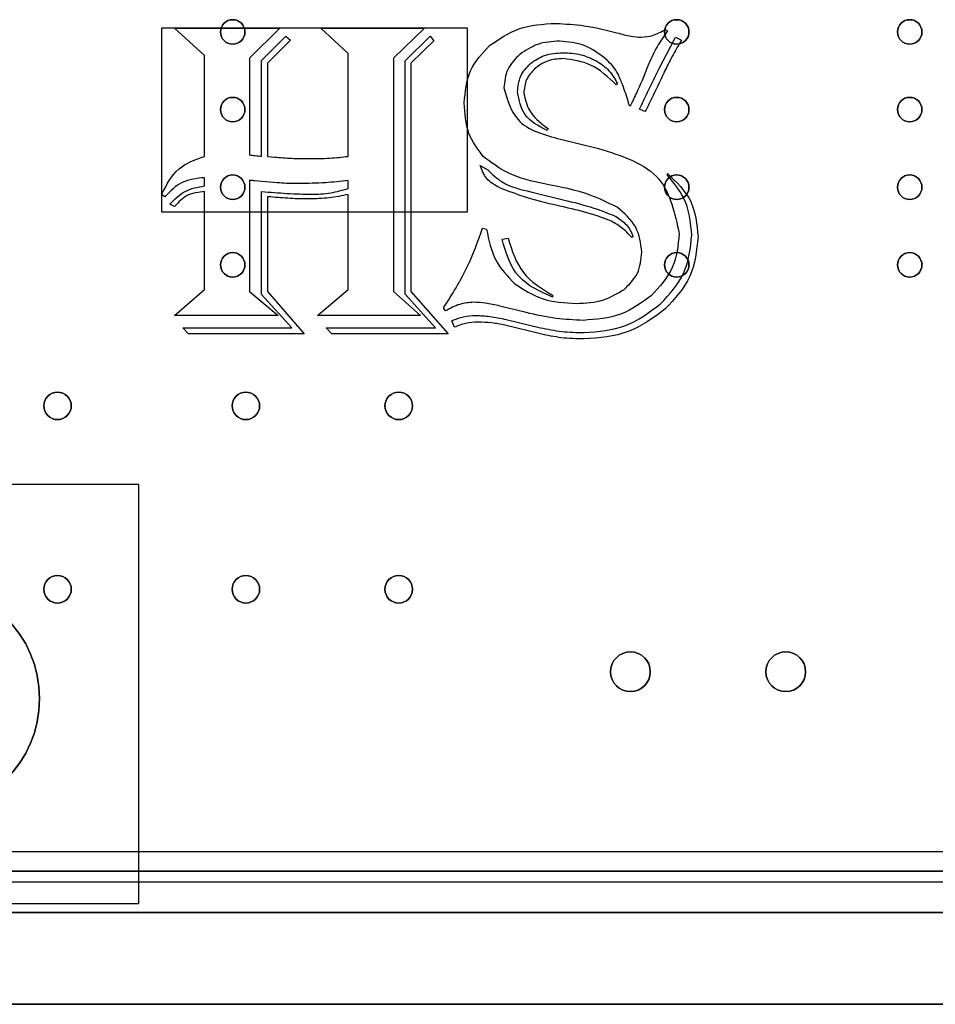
# Model space of a CAD drawing. Header units: millimetres. Extents: x -49 to 145, y -75 to 10.
# Tile 2 of 7: x 35 to 65, y -75 to -43. Entities that reach past the tile are written whole.
import ezdxf

# ---------------------------------------------------------------- set-up
doc = ezdxf.new("R2010")
doc.units = ezdxf.units.MM
doc.header["$MEASUREMENT"] = 0
for name, color, linetype in [('Reloj carcasa v10_Sketch1', 7, 'Continuous'), ('Reloj carcasa v10_Sketch12', 7, 'Continuous'), ('Reloj carcasa v10_Sketch15', 7, 'Continuous'), ('Reloj carcasa v10_Sketch16', 7, 'Continuous'), ('Reloj carcasa v10_Sketch17', 7, 'Continuous'), ('Reloj carcasa v10_Sketch18', 7, 'Continuous'), ('Reloj carcasa v10_Sketch2', 7, 'Continuous'), ('Reloj carcasa v10_Sketch23', 7, 'Continuous'), ('Reloj carcasa v10_Sketch3', 7, 'Continuous'), ('Reloj carcasa v10_Sketch4', 7, 'Continuous'), ('Reloj carcasa v10_Sketch5', 7, 'Continuous'), ('Reloj carcasa v10_Sketch6', 7, 'Continuous'), ('Reloj carcasa v10_Sketch7', 7, 'Continuous'), ('Reloj carcasa v10_Sketch8', 7, 'Continuous')]:
    doc.layers.add(name, color=color, linetype=linetype)

msp = doc.modelspace()

# ---------------------------------------------------------------- linework, layer by layer
at = {"layer": 'Reloj carcasa v10_Sketch1'}
msp.add_line((145, -75), (0, -75), dxfattribs=at)
at = {"layer": 'Reloj carcasa v10_Sketch12'}
msp.add_line((4.94, -70.64, 1.51), (139.76, -70.64, 1.51), dxfattribs=at)
for centre, radius in [((42.07, -43.19, 1.51), 0.4), ((56.595, -43.19, 1.51), 0.4), ((64.215, -43.19, 1.51), 0.4), ((42.07, -45.73, 1.51), 0.4), ((56.595, -45.73, 1.51), 0.4), ((64.215, -45.73, 1.51), 0.4), ((42.07, -48.27, 1.51), 0.4), ((56.595, -48.27, 1.51), 0.4), ((64.215, -48.27, 1.51), 0.4), ((42.07, -50.81, 1.51), 0.4), ((56.595, -50.81, 1.51), 0.4), ((64.215, -50.81, 1.51), 0.4), ((36.34, -55.423, 1.51), 0.45), ((42.5, -55.423, 1.51), 0.45), ((47.5, -55.423, 1.51), 0.45), ((36.34, -61.423, 1.51), 0.45), ((42.5, -61.423, 1.51), 0.45), ((47.5, -61.423, 1.51), 0.45), ((55.08, -64.12, 1.51), 0.65), ((60.16, -64.12, 1.51), 0.65)]:
    msp.add_circle(centre, radius, dxfattribs=at)
at = {"layer": 'Reloj carcasa v10_Sketch15'}
for p, q in [((4.5, -72, -2), (141.5, -72, -2)), ((145, -75, -2), (0, -75, -2))]:
    msp.add_line(p, q, dxfattribs=at)
at = {"layer": 'Reloj carcasa v10_Sketch16'}
msp.add_line((145, -75, -2), (0, -75, -2), dxfattribs=at)
at = {"layer": 'Reloj carcasa v10_Sketch17'}
msp.add_line((145, -75, -5), (0, -75, -5), dxfattribs=at)
at = {"layer": 'Reloj carcasa v10_Sketch18'}
msp.add_line((145, -75, -5), (0, -75, -5), dxfattribs=at)
at = {"layer": 'Reloj carcasa v10_Sketch2'}
for p, q in [((141.5, -72, -2), (4.5, -72, -2)), ((145, -75, -2), (0, -75, -2)), ((0, -75, -2), (145, -75, -2))]:
    msp.add_line(p, q, dxfattribs=at)
at = {"layer": 'Reloj carcasa v10_Sketch23'}
for p, q in [((27.5, -70, -2), (117.5, -70, -2)), ((145, -75, -2), (0, -75, -2))]:
    msp.add_line(p, q, dxfattribs=at)
at = {"layer": 'Reloj carcasa v10_Sketch3'}
for p, q in [((141.5, -72, 33), (4.5, -72, 33)), ((0, -75, 33), (145, -75, 33)), ((145, -75, 33), (0, -75, 33))]:
    msp.add_line(p, q, dxfattribs=at)
at = {"layer": 'Reloj carcasa v10_Sketch4'}
for p, q in [((39.746, -43.072, 38), (39.746, -49.072, 38)), ((39.746, -43.072, 38), (39.746, -49.072, 38)), ((49.746, -43.072, 38), (39.746, -43.072, 38)), ((49.746, -43.072, 38), (39.746, -43.072, 38)), ((49.746, -49.072, 38), (49.746, -43.072, 38)), ((49.746, -49.072, 38), (49.746, -43.072, 38)), ((39.746, -49.072, 38), (49.746, -49.072, 38)), ((39.746, -49.072, 38), (49.746, -49.072, 38)), ((142, -72, 38), (3, -72, 38)), ((0, -75, 38), (145, -75, 38))]:
    msp.add_line(p, q, dxfattribs=at)
at = {"layer": 'Reloj carcasa v10_Sketch5'}
for p, q in [((40.17, -43.072, 38), (43.614, -43.072, 38)), ((41.152, -43.966, 38), (40.17, -43.072, 38)), ((43.614, -43.072, 38), (42.617, -44.047, 38)), ((45.848, -43.893, 38), (44.954, -43.072, 38)), ((44.954, -43.072, 38), (48.339, -43.072, 38)), ((48.339, -43.072, 38), (47.328, -44.047, 38)), ((56.214, -43.116, 38), (56.295, -43.153, 38)), ((43.013, -44.12, 38), (43.811, -43.329, 38)), ((43.958, -43.461, 38), (43.203, -44.208, 38)), ((43.811, -43.329, 38), (43.958, -43.461, 38)), ((47.716, -44.135, 38), (48.529, -43.329, 38)), ((48.647, -43.483, 38), (47.899, -44.208, 38)), ((48.529, -43.329, 38), (48.647, -43.483, 38)), ((56.024, -44.391, 38), (56.522, -43.424, 38)), ((56.522, -43.424, 38), (56.559, -43.365, 38)), ((56.559, -43.365, 38), (56.749, -43.461, 38)), ((56.749, -43.461, 38), (56.683, -43.571, 38)), ((41.152, -47.263, 38), (41.152, -43.966, 38)), ((42.617, -44.047, 38), (42.617, -47.212, 38)), ((43.013, -47.255, 38), (43.013, -44.12, 38)), ((45.848, -47.263, 38), (45.848, -43.893, 38)), ((47.328, -44.047, 38), (47.328, -51.68, 38)), ((43.203, -44.208, 38), (43.203, -47.263, 38)), ((47.716, -51.768, 38), (47.716, -44.135, 38)), ((47.899, -44.208, 38), (47.899, -51.68, 38)), ((54.661, -44.889, 38), (54.61, -44.918, 38)), ((55.094, -45.571, 38), (55.057, -45.614, 38)), ((55.379, -45.717, 38), (55.409, -45.651, 38)), ((55.555, -45.79, 38), (55.379, -45.717, 38)), ((55.592, -45.739, 38), (55.555, -45.79, 38)), ((52.332, -46.318, 38), (52.39, -46.354, 38)), ((52.39, -46.354, 38), (52.354, -46.413, 38)), ((52.793, -46.699, 38), (54.031, -46.999, 38)), ((43.203, -47.263, 38), (43.445, -47.285, 38)), ((50.163, -47.563, 38), (50.412, -47.702, 38)), ((41.152, -48.23, 38), (41.152, -47.959, 38)), ((56.295, -47.871, 38), (56.295, -47.827, 38)), ((42.617, -48.047, 38), (42.617, -51.68, 38)), ((43.526, -48.127, 38), (42.786, -48.061, 38)), ((45.848, -48.31, 38), (45.848, -48.047, 38)), ((39.855, -48.581, 38), (39.746, -48.508, 38)), ((41.152, -51.614, 38), (41.152, -48.413, 38)), ((43.013, -48.413, 38), (43.225, -48.428, 38)), ((43.013, -51.783, 38), (43.013, -48.413, 38)), ((43.203, -48.581, 38), (43.203, -51.68, 38)), ((43.306, -48.589, 38), (43.203, -48.581, 38)), ((45.848, -51.614, 38), (45.848, -48.508, 38)), ((51.826, -48.42, 38), (53.006, -48.713, 38)), ((40.17, -48.897, 38), (40.017, -48.823, 38)), ((50.244, -49.607, 38), (50.376, -49.644, 38)), ((55.174, -49.886, 38), (55.123, -49.915, 38)), ((50.881, -49.973, 38), (51.079, -49.937, 38)), ((40.17, -52.472, 38), (41.152, -51.614, 38)), ((42.617, -51.68, 38), (43.555, -52.472, 38)), ((44.009, -52.875, 38), (43.013, -51.783, 38)), ((43.203, -51.68, 38), (44.412, -53.072, 38)), ((44.844, -52.472, 38), (45.848, -51.614, 38)), ((47.328, -51.68, 38), (48.214, -52.472, 38)), ((48.698, -52.875, 38), (47.716, -51.768, 38)), ((47.899, -51.68, 38), (49.116, -53.072, 38)), ((52.529, -51.805, 38), (52.529, -51.864, 38)), ((51.665, -52.369, 38), (50.808, -52.157, 38)), ((43.555, -52.472, 38), (40.17, -52.472, 38)), ((48.214, -52.472, 38), (44.844, -52.472, 38)), ((49.028, -52.318, 38), (48.969, -52.215, 38)), ((49.321, -52.853, 38), (49.233, -52.64, 38)), ((52.141, -53.072, 38), (50.969, -52.787, 38)), ((51.013, -52.596, 38), (52.141, -52.867, 38)), ((40.434, -52.875, 38), (44.009, -52.875, 38)), ((40.625, -53.072, 38), (40.434, -52.875, 38)), ((44.412, -53.072, 38), (40.625, -53.072, 38)), ((45.13, -52.875, 38), (48.698, -52.875, 38)), ((45.313, -53.072, 38), (45.13, -52.875, 38)), ((49.116, -53.072, 38), (45.313, -53.072, 38)), ((0, -75, 38), (145, -75, 38))]:
    msp.add_line(p, q, dxfattribs=at)
msp.add_circle((32, -65, 38), 3.75, dxfattribs=at)
for points, knots in [([(50.475, -43.633, 38), (50.783, -43.422, 38), (51.435, -42.979, 38), (52.224, -42.934, 38), (52.639, -42.911, 38)], [0, 0, 0, 0, 0.1099399, 0.2320672, 0.2320672, 0.2320672, 0.2320672]), ([(52.639, -42.911, 38), (52.95, -42.928, 38), (53.627, -42.964, 38), (54.284, -43.129, 38), (54.639, -43.219, 38)], [0, 0, 0, 0, 0.0931752, 0.2027752, 0.2027752, 0.2027752, 0.2027752]), ([(55.431, -43.365, 38), (55.558, -43.352, 38), (55.836, -43.323, 38), (56.081, -43.189, 38), (56.214, -43.116, 38)], [0, 0, 0, 0, 0.03805869, 0.08297087, 0.08297087, 0.08297087, 0.08297087]), ([(56.295, -43.153, 38), (56.175, -43.324, 38), (55.939, -43.662, 38), (55.77, -44.037, 38), (55.687, -44.223, 38)], [0, 0, 0, 0, 0.0625841, 0.1232809, 0.1232809, 0.1232809, 0.1232809]), ([(54.639, -43.219, 38), (54.793, -43.261, 38), (55.053, -43.332, 38), (55.321, -43.356, 38), (55.431, -43.365, 38)], [0, 0, 0, 0, 0.04780041, 0.08060631, 0.08060631, 0.08060631, 0.08060631]), ([(49.643, -45.512, 38), (49.676, -45.146, 38), (49.74, -44.425, 38), (50.232, -43.894, 38), (50.475, -43.633, 38)], [0, 0, 0, 0, 0.1068942, 0.2107587, 0.2107587, 0.2107587, 0.2107587]), ([(52.764, -43.49, 38), (52.517, -43.505, 38), (52.043, -43.534, 38), (51.649, -43.799, 38), (51.46, -43.926, 38)], [0, 0, 0, 0, 0.0726172, 0.1397267, 0.1397267, 0.1397267, 0.1397267]), ([(54.28, -44.083, 38), (54.052, -43.91, 38), (53.603, -43.569, 38), (53.041, -43.516, 38), (52.764, -43.49, 38)], [0, 0, 0, 0, 0.084004, 0.165764, 0.165764, 0.165764, 0.165764]), ([(56.683, -43.571, 38), (56.588, -43.734, 38), (56.405, -44.05, 38), (56.247, -44.379, 38), (56.17, -44.538, 38)], [0, 0, 0, 0, 0.0567482, 0.1094968, 0.1094968, 0.1094968, 0.1094968]), ([(51.46, -43.926, 38), (51.308, -44.079, 38), (51.007, -44.384, 38), (50.962, -44.81, 38), (50.94, -45.021, 38)], [0, 0, 0, 0, 0.0627704, 0.1245035, 0.1245035, 0.1245035, 0.1245035]), ([(51.797, -44.23, 38), (51.949, -44.125, 38), (52.271, -43.904, 38), (52.661, -43.882, 38), (52.866, -43.871, 38)], [0, 0, 0, 0, 0.0543845, 0.1147621, 0.1147621, 0.1147621, 0.1147621]), ([(52.881, -44.061, 38), (52.706, -44.073, 38), (52.368, -44.095, 38), (52.091, -44.29, 38), (51.958, -44.384, 38)], [0, 0, 0, 0, 0.05154951, 0.09948452, 0.09948452, 0.09948452, 0.09948452]), ([(52.866, -43.871, 38), (53.067, -43.88, 38), (53.452, -43.898, 38), (53.801, -44.06, 38), (53.969, -44.138, 38)], [0, 0, 0, 0, 0.059443, 0.1144218, 0.1144218, 0.1144218, 0.1144218]), ([(54.61, -44.918, 38), (54.349, -44.669, 38), (53.859, -44.201, 38), (53.192, -44.106, 38), (52.881, -44.061, 38)], [0, 0, 0, 0, 0.1053929, 0.197303, 0.197303, 0.197303, 0.197303]), ([(54.676, -44.574, 38), (54.624, -44.488, 38), (54.516, -44.306, 38), (54.361, -44.16, 38), (54.28, -44.083, 38)], [0, 0, 0, 0, 0.03002151, 0.06331101, 0.06331101, 0.06331101, 0.06331101]), ([(51.387, -45.16, 38), (51.403, -44.979, 38), (51.435, -44.623, 38), (51.677, -44.36, 38), (51.797, -44.23, 38)], [0, 0, 0, 0, 0.0528365, 0.1042652, 0.1042652, 0.1042652, 0.1042652]), ([(51.958, -44.384, 38), (51.851, -44.499, 38), (51.636, -44.731, 38), (51.607, -45.046, 38), (51.592, -45.204, 38)], [0, 0, 0, 0, 0.04578753, 0.09212271, 0.09212271, 0.09212271, 0.09212271]), ([(53.969, -44.138, 38), (54.116, -44.236, 38), (54.408, -44.43, 38), (54.577, -44.737, 38), (54.661, -44.889, 38)], [0, 0, 0, 0, 0.0520458, 0.1034782, 0.1034782, 0.1034782, 0.1034782]), ([(55.687, -44.223, 38), (55.568, -44.52, 38), (55.385, -44.976, 38), (55.169, -45.417, 38), (55.094, -45.571, 38)], [0, 0, 0, 0, 0.0961259, 0.1473245, 0.1473245, 0.1473245, 0.1473245]), ([(55.409, -45.651, 38), (55.494, -45.465, 38), (55.689, -45.04, 38), (55.903, -44.624, 38), (56.024, -44.391, 38)], [0, 0, 0, 0, 0.0614523, 0.1402477, 0.1402477, 0.1402477, 0.1402477]), ([(55.013, -45.49, 38), (54.955, -45.302, 38), (54.859, -44.991, 38), (54.728, -44.693, 38), (54.676, -44.574, 38)], [0, 0, 0, 0, 0.05890183, 0.09764534, 0.09764534, 0.09764534, 0.09764534]), ([(56.17, -44.538, 38), (56.038, -44.818, 38), (55.847, -45.219, 38), (55.651, -45.618, 38), (55.592, -45.739, 38)], [0, 0, 0, 0, 0.0929792, 0.1333607, 0.1333607, 0.1333607, 0.1333607]), ([(50.94, -45.021, 38), (51.054, -45.406, 38), (51.323, -46.31, 38), (52.257, -46.557, 38), (52.793, -46.699, 38)], [0, 0, 0, 0, 0.1133808, 0.2665366, 0.2665366, 0.2665366, 0.2665366]), ([(52.354, -46.413, 38), (52.072, -46.266, 38), (51.552, -45.993, 38), (51.439, -45.422, 38), (51.387, -45.16, 38)], [0, 0, 0, 0, 0.0897878, 0.1660648, 0.1660648, 0.1660648, 0.1660648]), ([(51.592, -45.204, 38), (51.638, -45.397, 38), (51.747, -45.853, 38), (52.118, -46.148, 38), (52.332, -46.318, 38)], [0, 0, 0, 0, 0.0579754, 0.1371066, 0.1371066, 0.1371066, 0.1371066]), ([(50.266, -47.263, 38), (50.084, -47.021, 38), (49.696, -46.505, 38), (49.661, -45.857, 38), (49.643, -45.512, 38)], [0, 0, 0, 0, 0.088586, 0.1896096, 0.1896096, 0.1896096, 0.1896096]), ([(55.057, -45.614, 38), (55.048, -45.591, 38), (55.033, -45.549, 38), (55.019, -45.508, 38), (55.013, -45.49, 38)], [0, 0, 0, 0, 0.00758915, 0.01320736, 0.01320736, 0.01320736, 0.01320736]), ([(54.031, -46.999, 38), (54.801, -47.241, 38), (56.225, -47.689, 38), (56.534, -49.129, 38), (56.676, -49.79, 38)], [0, 0, 0, 0, 0.2228806, 0.4122691, 0.4122691, 0.4122691, 0.4122691]), ([(39.746, -48.508, 38), (39.905, -48.194, 38), (40.211, -47.591, 38), (40.847, -47.369, 38), (41.152, -47.263, 38)], [0, 0, 0, 0, 0.1012912, 0.1945087, 0.1945087, 0.1945087, 0.1945087]), ([(42.617, -47.212, 38), (42.678, -47.221, 38), (42.81, -47.241, 38), (42.942, -47.25, 38), (43.013, -47.255, 38)], [0, 0, 0, 0, 0.01849364, 0.03981785, 0.03981785, 0.03981785, 0.03981785]), ([(43.445, -47.285, 38), (43.63, -47.3, 38), (43.993, -47.329, 38), (44.358, -47.334, 38), (44.537, -47.336, 38)], [0, 0, 0, 0, 0.0556276, 0.1093059, 0.1093059, 0.1093059, 0.1093059]), ([(44.537, -47.336, 38), (44.773, -47.334, 38), (45.212, -47.33, 38), (45.647, -47.284, 38), (45.848, -47.263, 38)], [0, 0, 0, 0, 0.0709028, 0.1314092, 0.1314092, 0.1314092, 0.1314092]), ([(52.273, -48.164, 38), (51.86, -48.074, 38), (51.125, -47.915, 38), (50.528, -47.462, 38), (50.266, -47.263, 38)], [0, 0, 0, 0, 0.1247456, 0.2223771, 0.2223771, 0.2223771, 0.2223771]), ([(50.808, -48.292, 38), (50.647, -48.201, 38), (50.347, -48.031, 38), (50.221, -47.712, 38), (50.163, -47.563, 38)], [0, 0, 0, 0, 0.05353883, 0.09998331, 0.09998331, 0.09998331, 0.09998331]), ([(41.152, -47.959, 38), (40.894, -47.983, 38), (40.385, -48.032, 38), (40.03, -48.4, 38), (39.855, -48.581, 38)], [0, 0, 0, 0, 0.075075, 0.1481687, 0.1481687, 0.1481687, 0.1481687]), ([(50.412, -47.702, 38), (50.563, -47.847, 38), (50.957, -48.223, 38), (51.495, -48.345, 38), (51.826, -48.42, 38)], [0, 0, 0, 0, 0.0617672, 0.161099, 0.161099, 0.161099, 0.161099]), ([(56.295, -47.827, 38), (56.586, -48.105, 38), (57.175, -48.668, 38), (57.252, -49.481, 38), (57.291, -49.893, 38)], [0, 0, 0, 0, 0.1164996, 0.2363331, 0.2363331, 0.2363331, 0.2363331]), ([(57.086, -49.834, 38), (57.052, -49.471, 38), (56.983, -48.738, 38), (56.526, -48.162, 38), (56.295, -47.871, 38)], [0, 0, 0, 0, 0.1069729, 0.2157863, 0.2157863, 0.2157863, 0.2157863]), ([(40.017, -48.823, 38), (40.172, -48.665, 38), (40.485, -48.344, 38), (40.928, -48.268, 38), (41.152, -48.23, 38)], [0, 0, 0, 0, 0.0647457, 0.131088, 0.131088, 0.131088, 0.131088]), ([(42.786, -48.061, 38), (42.765, -48.059, 38), (42.709, -48.052, 38), (42.652, -48.049, 38), (42.617, -48.047, 38)], [0, 0, 0, 0, 0.00645197, 0.01691722, 0.01691722, 0.01691722, 0.01691722]), ([(44.244, -48.149, 38), (44.102, -48.149, 38), (43.862, -48.149, 38), (43.623, -48.134, 38), (43.526, -48.127, 38)], [0, 0, 0, 0, 0.04249439, 0.07184475, 0.07184475, 0.07184475, 0.07184475]), ([(45.848, -48.047, 38), (45.6, -48.077, 38), (45.067, -48.141, 38), (44.53, -48.146, 38), (44.244, -48.149, 38)], [0, 0, 0, 0, 0.074938, 0.1608737, 0.1608737, 0.1608737, 0.1608737]), ([(44.625, -48.501, 38), (44.845, -48.495, 38), (45.262, -48.484, 38), (45.661, -48.366, 38), (45.848, -48.31, 38)], [0, 0, 0, 0, 0.0659231, 0.1242918, 0.1242918, 0.1242918, 0.1242918]), ([(52.932, -48.926, 38), (52.488, -48.825, 38), (51.765, -48.661, 38), (51.074, -48.395, 38), (50.808, -48.292, 38)], [0, 0, 0, 0, 0.1365748, 0.221948, 0.221948, 0.221948, 0.221948]), ([(54.647, -48.926, 38), (54.356, -48.783, 38), (53.604, -48.415, 38), (52.779, -48.259, 38), (52.273, -48.164, 38)], [0, 0, 0, 0, 0.0967372, 0.2502556, 0.2502556, 0.2502556, 0.2502556]), ([(41.152, -48.413, 38), (40.958, -48.433, 38), (40.57, -48.472, 38), (40.303, -48.755, 38), (40.17, -48.897, 38)], [0, 0, 0, 0, 0.0566168, 0.1127577, 0.1127577, 0.1127577, 0.1127577]), ([(43.225, -48.428, 38), (43.503, -48.449, 38), (43.969, -48.484, 38), (44.436, -48.496, 38), (44.625, -48.501, 38)], [0, 0, 0, 0, 0.0835143, 0.1401373, 0.1401373, 0.1401373, 0.1401373]), ([(44.581, -48.655, 38), (44.372, -48.652, 38), (43.946, -48.646, 38), (43.522, -48.608, 38), (43.306, -48.589, 38)], [0, 0, 0, 0, 0.062659, 0.1276825, 0.1276825, 0.1276825, 0.1276825]), ([(45.848, -48.508, 38), (45.641, -48.551, 38), (45.223, -48.637, 38), (44.796, -48.649, 38), (44.581, -48.655, 38)], [0, 0, 0, 0, 0.0634136, 0.1278036, 0.1278036, 0.1278036, 0.1278036]), ([(54.409, -49.358, 38), (54.222, -49.29, 38), (53.74, -49.113, 38), (53.24, -48.997, 38), (52.932, -48.926, 38)], [0, 0, 0, 0, 0.0594579, 0.1539431, 0.1539431, 0.1539431, 0.1539431]), ([(53.006, -48.713, 38), (53.343, -48.796, 38), (53.889, -48.93, 38), (54.408, -49.147, 38), (54.606, -49.23, 38)], [0, 0, 0, 0, 0.1039156, 0.1684163, 0.1684163, 0.1684163, 0.1684163]), ([(55.453, -50.391, 38), (55.415, -50.105, 38), (55.336, -49.514, 38), (54.882, -49.126, 38), (54.647, -48.926, 38)], [0, 0, 0, 0, 0.0834217, 0.1725961, 0.1725961, 0.1725961, 0.1725961]), ([(54.606, -49.23, 38), (54.73, -49.312, 38), (54.98, -49.478, 38), (55.109, -49.749, 38), (55.174, -49.886, 38)], [0, 0, 0, 0, 0.04366297, 0.08820366, 0.08820366, 0.08820366, 0.08820366]), ([(55.123, -49.915, 38), (55.014, -49.798, 38), (54.805, -49.574, 38), (54.537, -49.428, 38), (54.409, -49.358, 38)], [0, 0, 0, 0, 0.04760361, 0.09109252, 0.09109252, 0.09109252, 0.09109252]), ([(48.969, -52.215, 38), (49.245, -51.778, 38), (49.765, -50.955, 38), (50.091, -50.038, 38), (50.244, -49.607, 38)], [0, 0, 0, 0, 0.1544319, 0.2910861, 0.2910861, 0.2910861, 0.2910861]), ([(50.376, -49.644, 38), (50.447, -50.001, 38), (50.584, -50.687, 38), (51.067, -51.19, 38), (51.299, -51.431, 38)], [0, 0, 0, 0, 0.1067292, 0.2049531, 0.2049531, 0.2049531, 0.2049531]), ([(56.676, -49.79, 38), (56.638, -50.175, 38), (56.561, -50.949, 38), (56.035, -51.521, 38), (55.771, -51.809, 38)], [0, 0, 0, 0, 0.1128219, 0.2265774, 0.2265774, 0.2265774, 0.2265774]), ([(56.057, -52.094, 38), (56.357, -51.77, 38), (56.95, -51.129, 38), (57.041, -50.262, 38), (57.086, -49.834, 38)], [0, 0, 0, 0, 0.1288829, 0.2543523, 0.2543523, 0.2543523, 0.2543523]), ([(57.291, -49.893, 38), (57.244, -50.343, 38), (57.149, -51.254, 38), (56.523, -51.924, 38), (56.207, -52.263, 38)], [0, 0, 0, 0, 0.132025, 0.2670438, 0.2670438, 0.2670438, 0.2670438]), ([(52.529, -51.864, 38), (52.119, -51.681, 38), (51.28, -51.307, 38), (51.016, -50.424, 38), (50.881, -49.973, 38)], [0, 0, 0, 0, 0.1282529, 0.2622614, 0.2622614, 0.2622614, 0.2622614]), ([(51.079, -49.937, 38), (51.205, -50.343, 38), (51.455, -51.148, 38), (52.174, -51.588, 38), (52.529, -51.805, 38)], [0, 0, 0, 0, 0.123162, 0.243878, 0.243878, 0.243878, 0.243878]), ([(54.874, -51.614, 38), (55.043, -51.448, 38), (55.385, -51.112, 38), (55.43, -50.633, 38), (55.453, -50.391, 38)], [0, 0, 0, 0, 0.0687362, 0.1392835, 0.1392835, 0.1392835, 0.1392835]), ([(51.299, -51.431, 38), (51.586, -51.617, 38), (52.198, -52.012, 38), (52.927, -52.049, 38), (53.313, -52.069, 38)], [0, 0, 0, 0, 0.1008733, 0.2146321, 0.2146321, 0.2146321, 0.2146321]), ([(53.313, -52.069, 38), (53.615, -52.056, 38), (54.174, -52.034, 38), (54.653, -51.747, 38), (54.874, -51.614, 38)], [0, 0, 0, 0, 0.088824, 0.1648341, 0.1648341, 0.1648341, 0.1648341]), ([(55.771, -51.809, 38), (55.446, -52.047, 38), (54.781, -52.535, 38), (53.956, -52.595, 38), (53.533, -52.625, 38)], [0, 0, 0, 0, 0.1182909, 0.2425989, 0.2425989, 0.2425989, 0.2425989]), ([(49.951, -52.032, 38), (49.796, -52.046, 38), (49.469, -52.077, 38), (49.18, -52.235, 38), (49.028, -52.318, 38)], [0, 0, 0, 0, 0.04597944, 0.09753066, 0.09753066, 0.09753066, 0.09753066]), ([(50.808, -52.157, 38), (50.65, -52.12, 38), (50.368, -52.056, 38), (50.079, -52.039, 38), (49.951, -52.032, 38)], [0, 0, 0, 0, 0.04834677, 0.08675153, 0.08675153, 0.08675153, 0.08675153]), ([(53.562, -53.028, 38), (54.03, -52.992, 38), (54.952, -52.92, 38), (55.692, -52.367, 38), (56.057, -52.094, 38)], [0, 0, 0, 0, 0.1376184, 0.2712764, 0.2712764, 0.2712764, 0.2712764]), ([(49.233, -52.64, 38), (49.359, -52.589, 38), (49.609, -52.488, 38), (49.877, -52.472, 38), (50.009, -52.464, 38)], [0, 0, 0, 0, 0.04065931, 0.08009925, 0.08009925, 0.08009925, 0.08009925]), ([(50.009, -52.464, 38), (50.167, -52.471, 38), (50.505, -52.486, 38), (50.836, -52.558, 38), (51.013, -52.596, 38)], [0, 0, 0, 0, 0.047185, 0.1013914, 0.1013914, 0.1013914, 0.1013914]), ([(53.533, -52.625, 38), (53.237, -52.612, 38), (52.607, -52.585, 38), (51.991, -52.444, 38), (51.665, -52.369, 38)], [0, 0, 0, 0, 0.0886935, 0.1889076, 0.1889076, 0.1889076, 0.1889076]), ([(56.207, -52.263, 38), (55.822, -52.546, 38), (55.037, -53.122, 38), (54.065, -53.196, 38), (53.57, -53.234, 38)], [0, 0, 0, 0, 0.1404825, 0.2861085, 0.2861085, 0.2861085, 0.2861085]), ([(50.09, -52.684, 38), (49.955, -52.691, 38), (49.689, -52.703, 38), (49.442, -52.803, 38), (49.321, -52.853, 38)], [0, 0, 0, 0, 0.04033046, 0.07925237, 0.07925237, 0.07925237, 0.07925237]), ([(50.969, -52.787, 38), (50.828, -52.757, 38), (50.538, -52.695, 38), (50.242, -52.688, 38), (50.09, -52.684, 38)], [0, 0, 0, 0, 0.0431815, 0.08867505, 0.08867505, 0.08867505, 0.08867505]), ([(52.141, -52.867, 38), (52.371, -52.914, 38), (52.84, -53.01, 38), (53.319, -53.022, 38), (53.562, -53.028, 38)], [0, 0, 0, 0, 0.0702782, 0.1432832, 0.1432832, 0.1432832, 0.1432832]), ([(53.57, -53.234, 38), (53.318, -53.228, 38), (52.837, -53.218, 38), (52.366, -53.119, 38), (52.141, -53.072, 38)], [0, 0, 0, 0, 0.0753826, 0.1440375, 0.1440375, 0.1440375, 0.1440375])]:
    msp.add_open_spline(points, degree=3, knots=knots, dxfattribs=at)
at = {"layer": 'Reloj carcasa v10_Sketch6'}
for p, q in [((40.17, -43.072, 38), (43.614, -43.072, 38)), ((41.152, -43.966, 38), (40.17, -43.072, 38)), ((43.614, -43.072, 38), (42.617, -44.047, 38)), ((45.848, -43.893, 38), (44.954, -43.072, 38)), ((44.954, -43.072, 38), (48.339, -43.072, 38)), ((48.339, -43.072, 38), (47.328, -44.047, 38)), ((56.214, -43.116, 38), (56.295, -43.153, 38)), ((43.013, -44.12, 38), (43.811, -43.329, 38)), ((43.958, -43.461, 38), (43.203, -44.208, 38)), ((43.811, -43.329, 38), (43.958, -43.461, 38)), ((47.716, -44.135, 38), (48.529, -43.329, 38)), ((48.647, -43.483, 38), (47.899, -44.208, 38)), ((48.529, -43.329, 38), (48.647, -43.483, 38)), ((56.024, -44.391, 38), (56.522, -43.424, 38)), ((56.522, -43.424, 38), (56.559, -43.365, 38)), ((56.559, -43.365, 38), (56.749, -43.461, 38)), ((56.749, -43.461, 38), (56.683, -43.571, 38)), ((41.152, -47.263, 38), (41.152, -43.966, 38)), ((42.617, -44.047, 38), (42.617, -47.212, 38)), ((43.013, -47.255, 38), (43.013, -44.12, 38)), ((45.848, -47.263, 38), (45.848, -43.893, 38)), ((47.328, -44.047, 38), (47.328, -51.68, 38)), ((43.203, -44.208, 38), (43.203, -47.263, 38)), ((47.716, -51.768, 38), (47.716, -44.135, 38)), ((47.899, -44.208, 38), (47.899, -51.68, 38)), ((54.661, -44.889, 38), (54.61, -44.918, 38)), ((55.094, -45.571, 38), (55.057, -45.614, 38)), ((55.379, -45.717, 38), (55.409, -45.651, 38)), ((55.555, -45.79, 38), (55.379, -45.717, 38)), ((55.592, -45.739, 38), (55.555, -45.79, 38)), ((52.332, -46.318, 38), (52.39, -46.354, 38)), ((52.39, -46.354, 38), (52.354, -46.413, 38)), ((52.793, -46.699, 38), (54.031, -46.999, 38)), ((43.203, -47.263, 38), (43.445, -47.285, 38)), ((50.163, -47.563, 38), (50.412, -47.702, 38)), ((41.152, -48.23, 38), (41.152, -47.959, 38)), ((56.295, -47.871, 38), (56.295, -47.827, 38)), ((42.617, -48.047, 38), (42.617, -51.68, 38)), ((43.526, -48.127, 38), (42.786, -48.061, 38)), ((45.848, -48.31, 38), (45.848, -48.047, 38)), ((39.855, -48.581, 38), (39.746, -48.508, 38)), ((41.152, -51.614, 38), (41.152, -48.413, 38)), ((43.013, -48.413, 38), (43.225, -48.428, 38)), ((43.013, -51.783, 38), (43.013, -48.413, 38)), ((43.306, -48.589, 38), (43.203, -48.581, 38)), ((43.203, -48.581, 38), (43.203, -51.68, 38)), ((45.848, -51.614, 38), (45.848, -48.508, 38)), ((51.826, -48.42, 38), (53.006, -48.713, 38)), ((40.17, -48.897, 38), (40.017, -48.823, 38)), ((50.244, -49.607, 38), (50.376, -49.644, 38)), ((55.174, -49.886, 38), (55.123, -49.915, 38)), ((50.881, -49.973, 38), (51.079, -49.937, 38)), ((40.17, -52.472, 38), (41.152, -51.614, 38)), ((42.617, -51.68, 38), (43.555, -52.472, 38)), ((44.009, -52.875, 38), (43.013, -51.783, 38)), ((43.203, -51.68, 38), (44.412, -53.072, 38)), ((44.844, -52.472, 38), (45.848, -51.614, 38)), ((47.328, -51.68, 38), (48.214, -52.472, 38)), ((48.698, -52.875, 38), (47.716, -51.768, 38)), ((47.899, -51.68, 38), (49.116, -53.072, 38)), ((52.529, -51.805, 38), (52.529, -51.864, 38)), ((51.665, -52.369, 38), (50.808, -52.157, 38)), ((43.555, -52.472, 38), (40.17, -52.472, 38)), ((48.214, -52.472, 38), (44.844, -52.472, 38)), ((49.028, -52.318, 38), (48.969, -52.215, 38)), ((49.321, -52.853, 38), (49.233, -52.64, 38)), ((52.141, -53.072, 38), (50.969, -52.787, 38)), ((51.013, -52.596, 38), (52.141, -52.867, 38)), ((40.625, -53.072, 38), (40.434, -52.875, 38)), ((40.434, -52.875, 38), (44.009, -52.875, 38)), ((44.412, -53.072, 38), (40.625, -53.072, 38)), ((45.313, -53.072, 38), (45.13, -52.875, 38)), ((45.13, -52.875, 38), (48.698, -52.875, 38)), ((49.116, -53.072, 38), (45.313, -53.072, 38)), ((141, -71, 38), (4, -71, 38)), ((0, -75, 38), (145, -75, 38)), ((145, -75, 38), (0, -75, 38))]:
    msp.add_line(p, q, dxfattribs=at)
msp.add_circle((32, -65, 38), 3.75, dxfattribs=at)
for points, knots in [([(50.475, -43.633, 38), (50.783, -43.422, 38), (51.435, -42.979, 38), (52.224, -42.934, 38), (52.639, -42.911, 38)], [0, 0, 0, 0, 0.1099399, 0.2320672, 0.2320672, 0.2320672, 0.2320672]), ([(52.639, -42.911, 38), (52.95, -42.928, 38), (53.627, -42.964, 38), (54.284, -43.129, 38), (54.639, -43.219, 38)], [0, 0, 0, 0, 0.0931752, 0.2027752, 0.2027752, 0.2027752, 0.2027752]), ([(55.431, -43.365, 38), (55.558, -43.352, 38), (55.836, -43.323, 38), (56.081, -43.189, 38), (56.214, -43.116, 38)], [0, 0, 0, 0, 0.03805869, 0.08297087, 0.08297087, 0.08297087, 0.08297087]), ([(56.295, -43.153, 38), (56.175, -43.324, 38), (55.939, -43.662, 38), (55.77, -44.037, 38), (55.687, -44.223, 38)], [0, 0, 0, 0, 0.0625841, 0.1232809, 0.1232809, 0.1232809, 0.1232809]), ([(54.639, -43.219, 38), (54.793, -43.261, 38), (55.053, -43.332, 38), (55.321, -43.356, 38), (55.431, -43.365, 38)], [0, 0, 0, 0, 0.04780041, 0.08060631, 0.08060631, 0.08060631, 0.08060631]), ([(49.643, -45.512, 38), (49.676, -45.146, 38), (49.74, -44.425, 38), (50.232, -43.894, 38), (50.475, -43.633, 38)], [0, 0, 0, 0, 0.1068942, 0.2107587, 0.2107587, 0.2107587, 0.2107587]), ([(52.764, -43.49, 38), (52.517, -43.505, 38), (52.043, -43.534, 38), (51.649, -43.799, 38), (51.46, -43.926, 38)], [0, 0, 0, 0, 0.0726172, 0.1397267, 0.1397267, 0.1397267, 0.1397267]), ([(54.28, -44.083, 38), (54.052, -43.91, 38), (53.603, -43.569, 38), (53.041, -43.516, 38), (52.764, -43.49, 38)], [0, 0, 0, 0, 0.084004, 0.165764, 0.165764, 0.165764, 0.165764]), ([(56.683, -43.571, 38), (56.588, -43.734, 38), (56.405, -44.05, 38), (56.247, -44.379, 38), (56.17, -44.538, 38)], [0, 0, 0, 0, 0.0567482, 0.1094968, 0.1094968, 0.1094968, 0.1094968]), ([(51.46, -43.926, 38), (51.308, -44.079, 38), (51.007, -44.384, 38), (50.962, -44.81, 38), (50.94, -45.021, 38)], [0, 0, 0, 0, 0.0627704, 0.1245035, 0.1245035, 0.1245035, 0.1245035]), ([(51.797, -44.23, 38), (51.949, -44.125, 38), (52.271, -43.904, 38), (52.661, -43.882, 38), (52.866, -43.871, 38)], [0, 0, 0, 0, 0.0543845, 0.1147621, 0.1147621, 0.1147621, 0.1147621]), ([(52.881, -44.061, 38), (52.706, -44.073, 38), (52.368, -44.095, 38), (52.091, -44.29, 38), (51.958, -44.384, 38)], [0, 0, 0, 0, 0.05154951, 0.09948452, 0.09948452, 0.09948452, 0.09948452]), ([(52.866, -43.871, 38), (53.067, -43.88, 38), (53.452, -43.898, 38), (53.801, -44.06, 38), (53.969, -44.138, 38)], [0, 0, 0, 0, 0.059443, 0.1144218, 0.1144218, 0.1144218, 0.1144218]), ([(54.61, -44.918, 38), (54.349, -44.669, 38), (53.859, -44.201, 38), (53.192, -44.106, 38), (52.881, -44.061, 38)], [0, 0, 0, 0, 0.1053929, 0.197303, 0.197303, 0.197303, 0.197303]), ([(54.676, -44.574, 38), (54.624, -44.488, 38), (54.516, -44.306, 38), (54.361, -44.16, 38), (54.28, -44.083, 38)], [0, 0, 0, 0, 0.03002151, 0.06331101, 0.06331101, 0.06331101, 0.06331101]), ([(51.387, -45.16, 38), (51.403, -44.979, 38), (51.435, -44.623, 38), (51.677, -44.36, 38), (51.797, -44.23, 38)], [0, 0, 0, 0, 0.0528365, 0.1042652, 0.1042652, 0.1042652, 0.1042652]), ([(51.958, -44.384, 38), (51.851, -44.499, 38), (51.636, -44.731, 38), (51.607, -45.046, 38), (51.592, -45.204, 38)], [0, 0, 0, 0, 0.04578753, 0.09212271, 0.09212271, 0.09212271, 0.09212271]), ([(53.969, -44.138, 38), (54.116, -44.236, 38), (54.408, -44.43, 38), (54.577, -44.737, 38), (54.661, -44.889, 38)], [0, 0, 0, 0, 0.0520458, 0.1034782, 0.1034782, 0.1034782, 0.1034782]), ([(55.687, -44.223, 38), (55.568, -44.52, 38), (55.385, -44.976, 38), (55.169, -45.417, 38), (55.094, -45.571, 38)], [0, 0, 0, 0, 0.0961259, 0.1473245, 0.1473245, 0.1473245, 0.1473245]), ([(55.409, -45.651, 38), (55.494, -45.465, 38), (55.689, -45.04, 38), (55.903, -44.624, 38), (56.024, -44.391, 38)], [0, 0, 0, 0, 0.0614523, 0.1402477, 0.1402477, 0.1402477, 0.1402477]), ([(55.013, -45.49, 38), (54.955, -45.302, 38), (54.859, -44.991, 38), (54.728, -44.693, 38), (54.676, -44.574, 38)], [0, 0, 0, 0, 0.05890183, 0.09764534, 0.09764534, 0.09764534, 0.09764534]), ([(56.17, -44.538, 38), (56.038, -44.818, 38), (55.847, -45.219, 38), (55.651, -45.618, 38), (55.592, -45.739, 38)], [0, 0, 0, 0, 0.0929792, 0.1333607, 0.1333607, 0.1333607, 0.1333607]), ([(50.94, -45.021, 38), (51.054, -45.406, 38), (51.323, -46.31, 38), (52.257, -46.557, 38), (52.793, -46.699, 38)], [0, 0, 0, 0, 0.1133808, 0.2665366, 0.2665366, 0.2665366, 0.2665366]), ([(52.354, -46.413, 38), (52.072, -46.266, 38), (51.552, -45.993, 38), (51.439, -45.422, 38), (51.387, -45.16, 38)], [0, 0, 0, 0, 0.0897878, 0.1660648, 0.1660648, 0.1660648, 0.1660648]), ([(51.592, -45.204, 38), (51.638, -45.397, 38), (51.747, -45.853, 38), (52.118, -46.148, 38), (52.332, -46.318, 38)], [0, 0, 0, 0, 0.0579754, 0.1371066, 0.1371066, 0.1371066, 0.1371066]), ([(50.266, -47.263, 38), (50.084, -47.021, 38), (49.696, -46.505, 38), (49.661, -45.857, 38), (49.643, -45.512, 38)], [0, 0, 0, 0, 0.088586, 0.1896096, 0.1896096, 0.1896096, 0.1896096]), ([(55.057, -45.614, 38), (55.048, -45.591, 38), (55.033, -45.549, 38), (55.019, -45.508, 38), (55.013, -45.49, 38)], [0, 0, 0, 0, 0.00758915, 0.01320736, 0.01320736, 0.01320736, 0.01320736]), ([(54.031, -46.999, 38), (54.801, -47.241, 38), (56.225, -47.689, 38), (56.534, -49.129, 38), (56.676, -49.79, 38)], [0, 0, 0, 0, 0.2228806, 0.4122691, 0.4122691, 0.4122691, 0.4122691]), ([(39.746, -48.508, 38), (39.905, -48.194, 38), (40.211, -47.591, 38), (40.847, -47.369, 38), (41.152, -47.263, 38)], [0, 0, 0, 0, 0.1012912, 0.1945087, 0.1945087, 0.1945087, 0.1945087]), ([(42.617, -47.212, 38), (42.678, -47.221, 38), (42.81, -47.241, 38), (42.942, -47.25, 38), (43.013, -47.255, 38)], [0, 0, 0, 0, 0.01849364, 0.03981785, 0.03981785, 0.03981785, 0.03981785]), ([(43.445, -47.285, 38), (43.63, -47.3, 38), (43.993, -47.329, 38), (44.358, -47.334, 38), (44.537, -47.336, 38)], [0, 0, 0, 0, 0.0556276, 0.1093059, 0.1093059, 0.1093059, 0.1093059]), ([(44.537, -47.336, 38), (44.773, -47.334, 38), (45.212, -47.33, 38), (45.647, -47.284, 38), (45.848, -47.263, 38)], [0, 0, 0, 0, 0.0709028, 0.1314092, 0.1314092, 0.1314092, 0.1314092]), ([(52.273, -48.164, 38), (51.86, -48.074, 38), (51.125, -47.915, 38), (50.528, -47.462, 38), (50.266, -47.263, 38)], [0, 0, 0, 0, 0.1247456, 0.2223771, 0.2223771, 0.2223771, 0.2223771]), ([(50.808, -48.292, 38), (50.647, -48.201, 38), (50.347, -48.031, 38), (50.221, -47.712, 38), (50.163, -47.563, 38)], [0, 0, 0, 0, 0.05353883, 0.09998331, 0.09998331, 0.09998331, 0.09998331]), ([(41.152, -47.959, 38), (40.894, -47.983, 38), (40.385, -48.032, 38), (40.03, -48.4, 38), (39.855, -48.581, 38)], [0, 0, 0, 0, 0.075075, 0.1481687, 0.1481687, 0.1481687, 0.1481687]), ([(50.412, -47.702, 38), (50.563, -47.847, 38), (50.957, -48.223, 38), (51.495, -48.345, 38), (51.826, -48.42, 38)], [0, 0, 0, 0, 0.0617672, 0.161099, 0.161099, 0.161099, 0.161099]), ([(56.295, -47.827, 38), (56.586, -48.105, 38), (57.175, -48.668, 38), (57.252, -49.481, 38), (57.291, -49.893, 38)], [0, 0, 0, 0, 0.1164996, 0.2363331, 0.2363331, 0.2363331, 0.2363331]), ([(57.086, -49.834, 38), (57.052, -49.471, 38), (56.983, -48.738, 38), (56.526, -48.162, 38), (56.295, -47.871, 38)], [0, 0, 0, 0, 0.1069729, 0.2157863, 0.2157863, 0.2157863, 0.2157863]), ([(40.017, -48.823, 38), (40.172, -48.665, 38), (40.485, -48.344, 38), (40.928, -48.268, 38), (41.152, -48.23, 38)], [0, 0, 0, 0, 0.0647457, 0.131088, 0.131088, 0.131088, 0.131088]), ([(42.786, -48.061, 38), (42.765, -48.059, 38), (42.709, -48.052, 38), (42.652, -48.049, 38), (42.617, -48.047, 38)], [0, 0, 0, 0, 0.00645197, 0.01691722, 0.01691722, 0.01691722, 0.01691722]), ([(44.244, -48.149, 38), (44.102, -48.149, 38), (43.862, -48.149, 38), (43.623, -48.134, 38), (43.526, -48.127, 38)], [0, 0, 0, 0, 0.04249439, 0.07184475, 0.07184475, 0.07184475, 0.07184475]), ([(45.848, -48.047, 38), (45.6, -48.077, 38), (45.067, -48.141, 38), (44.53, -48.146, 38), (44.244, -48.149, 38)], [0, 0, 0, 0, 0.074938, 0.1608737, 0.1608737, 0.1608737, 0.1608737]), ([(44.625, -48.501, 38), (44.845, -48.495, 38), (45.262, -48.484, 38), (45.661, -48.366, 38), (45.848, -48.31, 38)], [0, 0, 0, 0, 0.0659231, 0.1242918, 0.1242918, 0.1242918, 0.1242918]), ([(52.932, -48.926, 38), (52.488, -48.825, 38), (51.765, -48.661, 38), (51.074, -48.395, 38), (50.808, -48.292, 38)], [0, 0, 0, 0, 0.1365748, 0.221948, 0.221948, 0.221948, 0.221948]), ([(54.647, -48.926, 38), (54.356, -48.783, 38), (53.604, -48.415, 38), (52.779, -48.259, 38), (52.273, -48.164, 38)], [0, 0, 0, 0, 0.0967372, 0.2502556, 0.2502556, 0.2502556, 0.2502556]), ([(41.152, -48.413, 38), (40.958, -48.433, 38), (40.57, -48.472, 38), (40.303, -48.755, 38), (40.17, -48.897, 38)], [0, 0, 0, 0, 0.0566168, 0.1127577, 0.1127577, 0.1127577, 0.1127577]), ([(43.225, -48.428, 38), (43.503, -48.449, 38), (43.969, -48.484, 38), (44.436, -48.496, 38), (44.625, -48.501, 38)], [0, 0, 0, 0, 0.0835143, 0.1401373, 0.1401373, 0.1401373, 0.1401373]), ([(44.581, -48.655, 38), (44.372, -48.652, 38), (43.946, -48.646, 38), (43.522, -48.608, 38), (43.306, -48.589, 38)], [0, 0, 0, 0, 0.062659, 0.1276825, 0.1276825, 0.1276825, 0.1276825]), ([(45.848, -48.508, 38), (45.641, -48.551, 38), (45.223, -48.637, 38), (44.796, -48.649, 38), (44.581, -48.655, 38)], [0, 0, 0, 0, 0.0634136, 0.1278036, 0.1278036, 0.1278036, 0.1278036]), ([(54.409, -49.358, 38), (54.222, -49.29, 38), (53.74, -49.113, 38), (53.24, -48.997, 38), (52.932, -48.926, 38)], [0, 0, 0, 0, 0.0594579, 0.1539431, 0.1539431, 0.1539431, 0.1539431]), ([(53.006, -48.713, 38), (53.343, -48.796, 38), (53.889, -48.93, 38), (54.408, -49.147, 38), (54.606, -49.23, 38)], [0, 0, 0, 0, 0.1039156, 0.1684163, 0.1684163, 0.1684163, 0.1684163]), ([(55.453, -50.391, 38), (55.415, -50.105, 38), (55.336, -49.514, 38), (54.882, -49.126, 38), (54.647, -48.926, 38)], [0, 0, 0, 0, 0.0834217, 0.1725961, 0.1725961, 0.1725961, 0.1725961]), ([(54.606, -49.23, 38), (54.73, -49.312, 38), (54.98, -49.478, 38), (55.109, -49.749, 38), (55.174, -49.886, 38)], [0, 0, 0, 0, 0.04366297, 0.08820366, 0.08820366, 0.08820366, 0.08820366]), ([(55.123, -49.915, 38), (55.014, -49.798, 38), (54.805, -49.574, 38), (54.537, -49.428, 38), (54.409, -49.358, 38)], [0, 0, 0, 0, 0.04760361, 0.09109252, 0.09109252, 0.09109252, 0.09109252]), ([(48.969, -52.215, 38), (49.245, -51.778, 38), (49.765, -50.955, 38), (50.091, -50.038, 38), (50.244, -49.607, 38)], [0, 0, 0, 0, 0.1544319, 0.2910861, 0.2910861, 0.2910861, 0.2910861]), ([(50.376, -49.644, 38), (50.447, -50.001, 38), (50.584, -50.687, 38), (51.067, -51.19, 38), (51.299, -51.431, 38)], [0, 0, 0, 0, 0.1067292, 0.2049531, 0.2049531, 0.2049531, 0.2049531]), ([(56.676, -49.79, 38), (56.638, -50.175, 38), (56.561, -50.949, 38), (56.035, -51.521, 38), (55.771, -51.809, 38)], [0, 0, 0, 0, 0.1128219, 0.2265774, 0.2265774, 0.2265774, 0.2265774]), ([(56.057, -52.094, 38), (56.357, -51.77, 38), (56.95, -51.129, 38), (57.041, -50.262, 38), (57.086, -49.834, 38)], [0, 0, 0, 0, 0.1288829, 0.2543523, 0.2543523, 0.2543523, 0.2543523]), ([(57.291, -49.893, 38), (57.244, -50.343, 38), (57.149, -51.254, 38), (56.523, -51.924, 38), (56.207, -52.263, 38)], [0, 0, 0, 0, 0.132025, 0.2670438, 0.2670438, 0.2670438, 0.2670438]), ([(52.529, -51.864, 38), (52.119, -51.681, 38), (51.28, -51.307, 38), (51.016, -50.424, 38), (50.881, -49.973, 38)], [0, 0, 0, 0, 0.1282529, 0.2622614, 0.2622614, 0.2622614, 0.2622614]), ([(51.079, -49.937, 38), (51.205, -50.343, 38), (51.455, -51.148, 38), (52.174, -51.588, 38), (52.529, -51.805, 38)], [0, 0, 0, 0, 0.123162, 0.243878, 0.243878, 0.243878, 0.243878]), ([(54.874, -51.614, 38), (55.043, -51.448, 38), (55.385, -51.112, 38), (55.43, -50.633, 38), (55.453, -50.391, 38)], [0, 0, 0, 0, 0.0687362, 0.1392835, 0.1392835, 0.1392835, 0.1392835]), ([(51.299, -51.431, 38), (51.586, -51.617, 38), (52.198, -52.012, 38), (52.927, -52.049, 38), (53.313, -52.069, 38)], [0, 0, 0, 0, 0.1008733, 0.2146321, 0.2146321, 0.2146321, 0.2146321]), ([(53.313, -52.069, 38), (53.615, -52.056, 38), (54.174, -52.034, 38), (54.653, -51.747, 38), (54.874, -51.614, 38)], [0, 0, 0, 0, 0.088824, 0.1648341, 0.1648341, 0.1648341, 0.1648341]), ([(55.771, -51.809, 38), (55.446, -52.047, 38), (54.781, -52.535, 38), (53.956, -52.595, 38), (53.533, -52.625, 38)], [0, 0, 0, 0, 0.1182909, 0.2425989, 0.2425989, 0.2425989, 0.2425989]), ([(49.951, -52.032, 38), (49.796, -52.046, 38), (49.469, -52.077, 38), (49.18, -52.235, 38), (49.028, -52.318, 38)], [0, 0, 0, 0, 0.04597944, 0.09753066, 0.09753066, 0.09753066, 0.09753066]), ([(50.808, -52.157, 38), (50.65, -52.12, 38), (50.368, -52.056, 38), (50.079, -52.039, 38), (49.951, -52.032, 38)], [0, 0, 0, 0, 0.04834677, 0.08675153, 0.08675153, 0.08675153, 0.08675153]), ([(53.562, -53.028, 38), (54.03, -52.992, 38), (54.952, -52.92, 38), (55.692, -52.367, 38), (56.057, -52.094, 38)], [0, 0, 0, 0, 0.1376184, 0.2712764, 0.2712764, 0.2712764, 0.2712764]), ([(49.233, -52.64, 38), (49.359, -52.589, 38), (49.609, -52.488, 38), (49.877, -52.472, 38), (50.009, -52.464, 38)], [0, 0, 0, 0, 0.04065931, 0.08009925, 0.08009925, 0.08009925, 0.08009925]), ([(50.009, -52.464, 38), (50.167, -52.471, 38), (50.505, -52.486, 38), (50.836, -52.558, 38), (51.013, -52.596, 38)], [0, 0, 0, 0, 0.047185, 0.1013914, 0.1013914, 0.1013914, 0.1013914]), ([(53.533, -52.625, 38), (53.237, -52.612, 38), (52.607, -52.585, 38), (51.991, -52.444, 38), (51.665, -52.369, 38)], [0, 0, 0, 0, 0.0886935, 0.1889076, 0.1889076, 0.1889076, 0.1889076]), ([(56.207, -52.263, 38), (55.822, -52.546, 38), (55.037, -53.122, 38), (54.065, -53.196, 38), (53.57, -53.234, 38)], [0, 0, 0, 0, 0.1404825, 0.2861085, 0.2861085, 0.2861085, 0.2861085]), ([(50.09, -52.684, 38), (49.955, -52.691, 38), (49.689, -52.703, 38), (49.442, -52.803, 38), (49.321, -52.853, 38)], [0, 0, 0, 0, 0.04033046, 0.07925237, 0.07925237, 0.07925237, 0.07925237]), ([(50.969, -52.787, 38), (50.828, -52.757, 38), (50.538, -52.695, 38), (50.242, -52.688, 38), (50.09, -52.684, 38)], [0, 0, 0, 0, 0.0431815, 0.08867505, 0.08867505, 0.08867505, 0.08867505]), ([(52.141, -52.867, 38), (52.371, -52.914, 38), (52.84, -53.01, 38), (53.319, -53.022, 38), (53.562, -53.028, 38)], [0, 0, 0, 0, 0.0702782, 0.1432832, 0.1432832, 0.1432832, 0.1432832]), ([(53.57, -53.234, 38), (53.318, -53.228, 38), (52.837, -53.218, 38), (52.366, -53.119, 38), (52.141, -53.072, 38)], [0, 0, 0, 0, 0.0753826, 0.1440375, 0.1440375, 0.1440375, 0.1440375])]:
    msp.add_open_spline(points, degree=3, knots=knots, dxfattribs=at)
at = {"layer": 'Reloj carcasa v10_Sketch7'}
for p, q in [((39, -58, 33), (11.3, -58, 33)), ((39, -71.7, 33), (39, -58, 33)), ((11.3, -71.7, 33), (39, -71.7, 33)), ((141.5, -72, 33), (4.5, -72, 33))]:
    msp.add_line(p, q, dxfattribs=at)
at = {"layer": 'Reloj carcasa v10_Sketch7', "extrusion": (0, 0, -1)}
msp.add_circle((-32, -65, -33), 3.75, dxfattribs=at)
at = {"layer": 'Reloj carcasa v10_Sketch8'}
msp.add_line((139.76, -70.64), (4.94, -70.64), dxfattribs=at)
at = {"layer": 'Reloj carcasa v10_Sketch8', "extrusion": (0, 0, -1)}
for centre, radius in [((-42.07, -43.19), 0.4), ((-56.595, -43.19), 0.4), ((-64.215, -43.19), 0.4), ((-42.07, -45.73), 0.4), ((-56.595, -45.73), 0.4), ((-64.215, -45.73), 0.4), ((-42.07, -48.27), 0.4), ((-56.595, -48.27), 0.4), ((-64.215, -48.27), 0.4), ((-42.07, -50.81), 0.4), ((-56.595, -50.81), 0.4), ((-64.215, -50.81), 0.4), ((-36.34, -55.423), 0.45), ((-42.5, -55.423), 0.45), ((-47.5, -55.423), 0.45), ((-36.34, -61.423), 0.45), ((-42.5, -61.423), 0.45), ((-47.5, -61.423), 0.45), ((-55.08, -64.12), 0.65), ((-60.16, -64.12), 0.65)]:
    msp.add_circle(centre, radius, dxfattribs=at)

doc.saveas('drawing.dxf')
